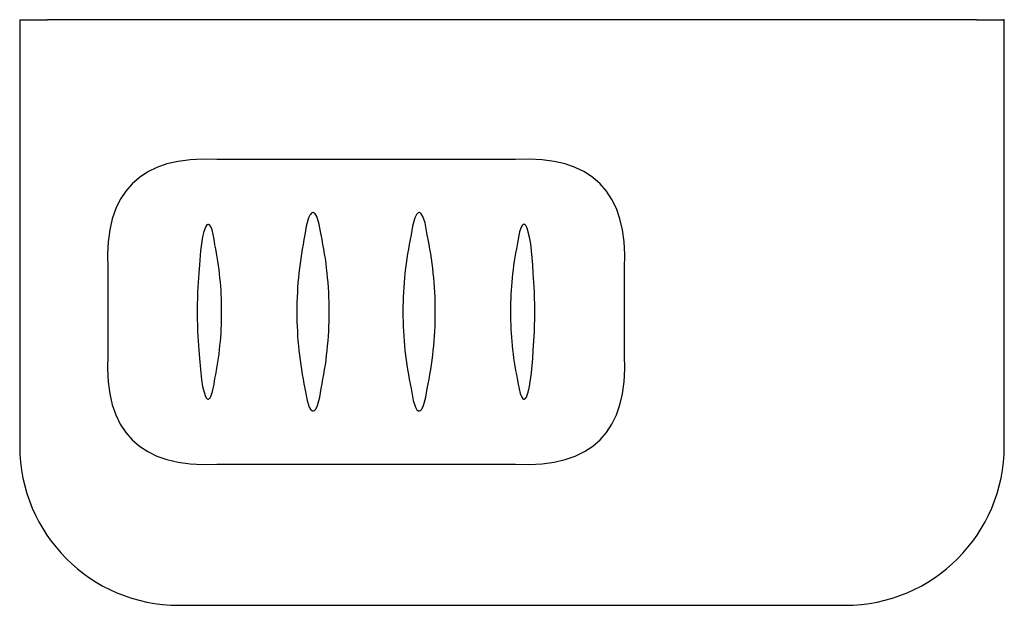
# Model space of a CAD drawing. Header units: millimetres. Extents: x 4033.143 to 4033.328, y 1927.075 to 1927.186.
import ezdxf

# ---------------------------------------------------------------- set-up
doc = ezdxf.new("R2010")
doc.units = ezdxf.units.MM
doc.layers.add('SANINDUSA', color=3, linetype='Continuous')

msp = doc.modelspace()

# ---------------------------------------------------------------- linework, layer by layer
at = {"layer": 'SANINDUSA'}
for p, q in [((4033.142764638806, 1927.185582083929), (4033.142764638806, 1927.105301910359)), ((4033.142764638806, 1927.185582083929), (4033.143000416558, 1927.185582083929)), ((4033.143000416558, 1927.185582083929), (4033.14800022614, 1927.185582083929)), ((4033.323087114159, 1927.185582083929), (4033.14800022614, 1927.185582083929)), ((4033.323087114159, 1927.185582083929), (4033.328086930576, 1927.185582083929)), ((4033.328322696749, 1927.185582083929), (4033.328086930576, 1927.185582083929)), ((4033.328322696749, 1927.105301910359), (4033.328322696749, 1927.185582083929)), ((4033.236196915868, 1927.159256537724), (4033.179890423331, 1927.159256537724)), ((4033.179559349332, 1927.143173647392), (4033.179408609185, 1927.144243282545)), ((4033.236678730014, 1927.144243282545), (4033.236527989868, 1927.143173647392)), ((4033.17662225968, 1927.139402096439), (4033.176527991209, 1927.137822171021)), ((4033.239559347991, 1927.137822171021), (4033.239465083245, 1927.139402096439)), ((4033.159369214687, 1927.13873532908), (4033.159369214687, 1927.122428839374)), ((4033.256718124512, 1927.122428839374), (4033.256718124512, 1927.13873532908)), ((4033.176220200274, 1927.130811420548), (4033.176220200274, 1927.130352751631)), ((4033.180827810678, 1927.130468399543), (4033.180827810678, 1927.130695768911)), ((4033.194992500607, 1927.130593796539), (4033.194992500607, 1927.130570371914)), ((4033.20109483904, 1927.130570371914), (4033.20109483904, 1927.130593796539)), ((4033.214992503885, 1927.130593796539), (4033.214992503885, 1927.130570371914)), ((4033.221094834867, 1927.130570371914), (4033.221094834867, 1927.130593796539)), ((4033.235259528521, 1927.130695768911), (4033.235259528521, 1927.130468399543)), ((4033.239867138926, 1927.130352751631), (4033.239867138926, 1927.130811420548)), ((4033.176527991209, 1927.123341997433), (4033.17662225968, 1927.12176206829)), ((4033.239465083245, 1927.12176206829), (4033.239559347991, 1927.123341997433)), ((4033.179408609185, 1927.116920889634), (4033.179559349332, 1927.117990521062)), ((4033.236527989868, 1927.117990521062), (4033.236678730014, 1927.116920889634)), ((4033.179890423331, 1927.10190763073), (4033.236196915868, 1927.10190763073)), ((4033.172763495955, 1927.075303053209), (4033.298323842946, 1927.075303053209))]:
    msp.add_line(p, q, dxfattribs=at)
at = {"layer": 'SANINDUSA', "flags": 128}
for points in [[(4033.199559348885, 1927.145052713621), (4033.199164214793, 1927.14731907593), (4033.198752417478, 1927.148546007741), (4033.198453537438, 1927.149022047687), (4033.198282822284, 1927.149172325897), (4033.198215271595, 1927.149209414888), (4033.198086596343, 1927.149246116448), (4033.197992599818, 1927.149245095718), (4033.197849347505, 1927.149198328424), (4033.197776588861, 1927.149153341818), (4033.197540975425, 1927.148904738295), (4033.197453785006, 1927.148770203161), (4033.197210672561, 1927.148256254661), (4033.196771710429, 1927.146680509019), (4033.196527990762, 1927.145052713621)], [(4033.219559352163, 1927.145052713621), (4033.219164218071, 1927.14731907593), (4033.218752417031, 1927.148546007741), (4033.218453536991, 1927.149022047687), (4033.218282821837, 1927.149172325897), (4033.218215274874, 1927.149209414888), (4033.218086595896, 1927.149246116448), (4033.217992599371, 1927.149245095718), (4033.217849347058, 1927.149198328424), (4033.217776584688, 1927.149153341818), (4033.217540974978, 1927.148904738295), (4033.217453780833, 1927.148770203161), (4033.217210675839, 1927.148256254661), (4033.216771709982, 1927.146680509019), (4033.216527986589, 1927.145052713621)], [(4033.179408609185, 1927.144243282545), (4033.179010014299, 1927.14599102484), (4033.178712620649, 1927.146693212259), (4033.1785060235, 1927.146953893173), (4033.178404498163, 1927.147020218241), (4033.178361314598, 1927.147036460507), (4033.17827061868, 1927.147047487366), (4033.178189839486, 1927.147031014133), (4033.178097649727, 1927.146981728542), (4033.178029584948, 1927.146924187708), (4033.177828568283, 1927.146645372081), (4033.177474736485, 1927.145713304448), (4033.177235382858, 1927.144687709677), (4033.176847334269, 1927.142056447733), (4033.17662225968, 1927.139402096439)], [(4033.239465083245, 1927.139402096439), (4033.239070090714, 1927.143372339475), (4033.238858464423, 1927.144654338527), (4033.238396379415, 1927.14635470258), (4033.23815135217, 1927.146815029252), (4033.237969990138, 1927.146995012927), (4033.237877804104, 1927.147037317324), (4033.23781372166, 1927.147047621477), (4033.237716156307, 1927.147033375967), (4033.237657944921, 1927.14700762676), (4033.237520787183, 1927.146895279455), (4033.237454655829, 1927.146814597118), (4033.237291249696, 1927.146537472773), (4033.236966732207, 1927.145614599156), (4033.236678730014, 1927.144243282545)], [(4033.176527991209, 1927.137822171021), (4033.176297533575, 1927.134332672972), (4033.176220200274, 1927.130811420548)], [(4033.239867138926, 1927.130811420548), (4033.239790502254, 1927.134316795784), (4033.239559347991, 1927.137822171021)], [(4033.176220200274, 1927.130352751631), (4033.17629683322, 1927.126847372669), (4033.176527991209, 1927.123341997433)], [(4033.239559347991, 1927.123341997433), (4033.23978980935, 1927.126831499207), (4033.239867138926, 1927.130352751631)], [(4033.17662225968, 1927.12176206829), (4033.177017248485, 1927.117791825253), (4033.177228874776, 1927.116509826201), (4033.177690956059, 1927.114809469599), (4033.177935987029, 1927.114349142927), (4033.178117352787, 1927.114169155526), (4033.17820953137, 1927.11412685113), (4033.178273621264, 1927.114116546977), (4033.178371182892, 1927.114130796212), (4033.178429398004, 1927.114156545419), (4033.178566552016, 1927.114268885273), (4033.17863268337, 1927.114349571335), (4033.178796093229, 1927.114626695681), (4033.179120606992, 1927.115549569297), (4033.179408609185, 1927.116920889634)], [(4033.236678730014, 1927.116920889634), (4033.237077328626, 1927.115173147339), (4033.23737471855, 1927.11447095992), (4033.2375813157, 1927.114210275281), (4033.237682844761, 1927.114143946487), (4033.237726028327, 1927.114127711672), (4033.237816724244, 1927.114116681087), (4033.237897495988, 1927.114133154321), (4033.237989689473, 1927.114182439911), (4033.238057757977, 1927.114239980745), (4033.238258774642, 1927.114518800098), (4033.238612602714, 1927.11545086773), (4033.238851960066, 1927.116476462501), (4033.239240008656, 1927.119107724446), (4033.239465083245, 1927.12176206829)], [(4033.196527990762, 1927.116111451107), (4033.196923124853, 1927.113845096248), (4033.197334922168, 1927.112618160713), (4033.197633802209, 1927.112142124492), (4033.197804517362, 1927.111991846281), (4033.197872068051, 1927.111954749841), (4033.198000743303, 1927.111918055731), (4033.198094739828, 1927.111919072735), (4033.198237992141, 1927.111965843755), (4033.198310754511, 1927.112010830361), (4033.198546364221, 1927.112259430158), (4033.198633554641, 1927.112393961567), (4033.198876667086, 1927.112907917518), (4033.199315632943, 1927.11448366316), (4033.199559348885, 1927.116111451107)], [(4033.216527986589, 1927.116111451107), (4033.216923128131, 1927.113845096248), (4033.217334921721, 1927.112618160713), (4033.217633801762, 1927.112142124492), (4033.217804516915, 1927.111991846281), (4033.217872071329, 1927.111954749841), (4033.218000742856, 1927.111918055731), (4033.218094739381, 1927.111919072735), (4033.218237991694, 1927.111965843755), (4033.218310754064, 1927.112010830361), (4033.218546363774, 1927.112259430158), (4033.218633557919, 1927.112393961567), (4033.218876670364, 1927.112907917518), (4033.21931562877, 1927.11448366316), (4033.219559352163, 1927.116111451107)]]:
    msp.add_lwpolyline(points, dxfattribs=at)
at = {"layer": 'SANINDUSA'}
for centre, radius, start, end in [((4033.119347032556, 1927.130749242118), 0.0614808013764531, 359.9501667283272, 11.65896544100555), ((4033.296723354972, 1927.130750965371), 0.06146385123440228, 168.3394144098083, 180.0514534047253), ((4033.119364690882, 1927.130413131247), 0.06146314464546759, 348.3393468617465, 0.05152096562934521), ((4033.29674101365, 1927.130414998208), 0.06148150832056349, 179.9502342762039, 191.6588978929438)]:
    msp.add_arc(centre, radius, start, end, dxfattribs=at)
for centre, major_axis, ratio, start_param, end_param in [((4033.355451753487, 1926.963174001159), (0.1915068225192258, -0.1915068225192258), 0.2215399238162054, 2.89732605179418, 3.385859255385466), ((4033.060635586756, 1926.963174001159), (0.1915068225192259, 0.1915068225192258), 0.2215399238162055, 6.038918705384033, 6.527451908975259), ((4033.246217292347, 1927.130593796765), (-7.105427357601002e-16, 0.05949999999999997), 0.860920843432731, 1.325331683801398, 1.570796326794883), ((4033.149870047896, 1927.130593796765), (6.963318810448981e-16, 0.0595), 0.8609208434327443, 4.712388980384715, 4.957853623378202), ((4033.266217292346, 1927.130593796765), (-7.105427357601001e-16, 0.0595), 0.8609208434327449, 1.325331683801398, 1.570796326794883), ((4033.169870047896, 1927.130593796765), (6.963318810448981e-16, 0.0595), 0.8609208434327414, 4.712388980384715, 4.957853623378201), ((4033.246217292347, 1927.130570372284), (-7.105427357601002e-16, 0.05949999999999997), 0.860920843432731, 1.570796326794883, 1.816260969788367), ((4033.149870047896, 1927.130570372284), (6.963318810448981e-16, 0.0595), 0.8609208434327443, 4.466924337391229, 4.712388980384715), ((4033.266217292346, 1927.130570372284), (-7.105427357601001e-16, 0.0595), 0.8609208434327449, 1.570796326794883, 1.816260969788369), ((4033.169870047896, 1927.130570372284), (6.963318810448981e-16, 0.0595), 0.8609208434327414, 4.46692433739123, 4.712388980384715), ((4033.355451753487, 1927.29799016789), (0.1915068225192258, 0.1915068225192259), 0.2215399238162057, 2.897326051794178, 3.385859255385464), ((4033.060635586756, 1927.29799016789), (-0.1915068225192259, 0.1915068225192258), 0.2215399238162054, 2.89732605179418, 3.385859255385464), ((4033.172765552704, 1927.105303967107), (0.02121449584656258, 0.02121449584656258), 0.9999390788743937, 2.356232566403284, 3.926952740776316), ((4033.298321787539, 1927.105303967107), (0.02121449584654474, -0.02121449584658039), 0.9999390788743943, 5.497825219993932, 7.06854539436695)]:
    msp.add_ellipse(centre, major_axis=major_axis, ratio=ratio, start_param=start_param, end_param=end_param, dxfattribs=at)

doc.saveas('drawing.dxf')
